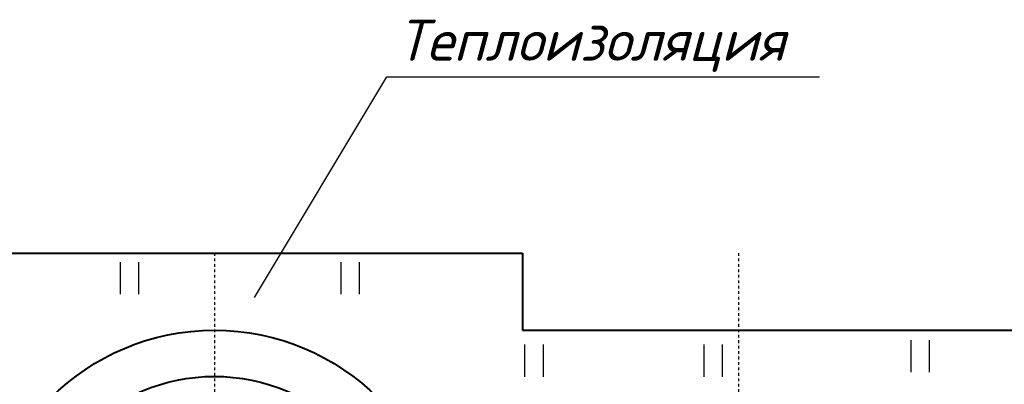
# Model space of a CAD drawing. Header units: millimetres. Extents: x -3143211 to -2549809, y 1060331 to 1341741.
# Tile 24 of 131: x -3043198 to -3033999, y 1088316 to 1091723. Entities that reach past the tile are written whole.
import ezdxf

# ---------------------------------------------------------------- set-up
doc = ezdxf.new("R2010")
doc.units = ezdxf.units.MM
doc.linetypes.add('DASHDOTX2', pattern=[50.8, 25.4, -12.7, 0, -12.7])
for name, color, linetype in [('7', 2, 'Continuous'), ('ABR', 3, 'Continuous'), ('PUMP', 1, 'Continuous'), ('TEXT-RUSS', 5, 'Continuous')]:
    doc.layers.add(name, color=color, linetype=linetype)
doc.styles.get("Standard").update_dxf_attribs({"font": 'isocpeui.ttf'})

msp = doc.modelspace()

# ---------------------------------------------------------------- linework, layer by layer
at = {"lineweight": 40}
for p, q in [((-3044258.528, 1089541.59191), (-3038498.528, 1089541.59191)), ((-3038498.528, 1089541.59191), (-3038498.528, 1088821.59191)), ((-3038498.528, 1088821.59191), (-3032856.51401, 1088821.59191))]:
    msp.add_line(p, q, dxfattribs=at)
for radius in [2160, 1728]:
    msp.add_circle((-3041378.528, 1086661.59191), radius, dxfattribs=at)
at = {"layer": '7', "color": 188}
for p, q in [((-3042258.79888, 1089458.34271), (-3042258.79888, 1089158.12653)), ((-3042087.0386, 1089458.34271), (-3042087.0386, 1089158.12653)), ((-3040197.6735, 1089458.34271), (-3040197.6735, 1089158.12653)), ((-3040025.91322, 1089458.34271), (-3040025.91322, 1089158.12653)), ((-3034873.10083, 1088729.2461), (-3034873.10083, 1088429.02992)), ((-3034701.34055, 1088729.2461), (-3034701.34055, 1088429.02992)), ((-3038480.06972, 1088686.35842), (-3038480.06972, 1088386.14224)), ((-3038308.30944, 1088686.35842), (-3038308.30944, 1088386.14224)), ((-3036805.406, 1088686.35842), (-3036805.406, 1088386.14224)), ((-3036633.64573, 1088686.35842), (-3036633.64573, 1088386.14224))]:
    msp.add_line(p, q, dxfattribs=at)
at = {"layer": 'ABR', "color": 188, "linetype": 'DASHDOTX2'}
for p, q in [((-3041378.528, 1089541.59191), (-3041378.528, 1081044.32847)), ((-3036482.528, 1089541.59191), (-3036482.528, 1083781.59191))]:
    msp.add_line(p, q, dxfattribs=at)
at = {"layer": 'PUMP', "color": 188}
for p, q in [((-3041005.46996, 1089127.22329), (-3039766.95895, 1091188.90424)), ((-3039766.95895, 1091188.90424), (-3035725.17011, 1091188.90424))]:
    msp.add_line(p, q, dxfattribs=at)

# ---------------------------------------------------------------- texts
at = {"layer": 'TEXT-RUSS', "color": 188}
msp.add_text('Теплоизоляция', height=384, dxfattribs=at).set_placement((-3039669.83767, 1091339.24168))

doc.saveas('drawing.dxf')
